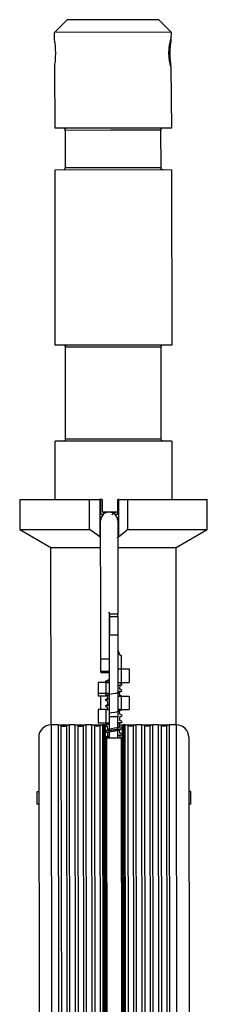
# Model space of a CAD drawing. Header units: millimetres. Extents: x -265 to -110, y 28 to 616.
# Tile 8 of 8: x -203 to -158, y 380 to 616. Entities that reach past the tile are written whole.
import ezdxf

# ---------------------------------------------------------------- set-up
doc = ezdxf.new("R2010")
doc.units = ezdxf.units.MM

# ---------------------------------------------------------------- blocks, each defined once
blk = doc.blocks.new('Aufhaengezapfen_053A-14-00-00-01__1', base_point=(-194.32, 498.37))
at = {"color": 7, "linetype": 'Continuous'}
for p, q in [((-194.32, 613.35), (-191.32, 616.36)), ((-169.32, 616.38), (-191.32, 616.36)), ((-166.32, 613.39), (-169.32, 616.38)), ((-166.32, 613.39), (-194.32, 613.35)), ((-194.31, 611.73), (-194.32, 613.35)), ((-194.3, 611.54), (-194.31, 611.73)), ((-194.26, 611.25), (-194.3, 611.54)), ((-194.19, 610.7), (-194.26, 611.25)), ((-166.57, 611.29), (-166.64, 611.03)), ((-166.48, 611.57), (-166.57, 611.29)), ((-166.41, 611.76), (-166.48, 611.57)), ((-166.44, 610.69), (-166.37, 611.26)), ((-166.32, 613.39), (-166.41, 611.76)), ((-166.37, 611.26), (-166.33, 611.57)), ((-194.13, 610.18), (-194.19, 610.7)), ((-194.06, 609.31), (-194.13, 610.18)), ((-194.03, 608.36), (-194.06, 609.31)), ((-166.91, 609.37), (-166.96, 608.39)), ((-166.8, 610.28), (-166.91, 609.37)), ((-166.71, 610.73), (-166.8, 610.28)), ((-166.64, 611.03), (-166.71, 610.73)), ((-166.57, 609.22), (-166.56, 609.37)), ((-166.57, 607.55), (-166.57, 609.22)), ((-166.56, 609.37), (-166.52, 609.99)), ((-166.52, 609.99), (-166.49, 610.28)), ((-166.49, 610.28), (-166.44, 610.69)), ((-194.13, 606.46), (-194.06, 607.37)), ((-194.06, 607.37), (-194.03, 608.36)), ((-166.96, 608.39), (-166.92, 607.43)), ((-166.92, 607.43), (-166.8, 606.56)), ((-166.8, 606.56), (-166.71, 606.05)), ((-166.56, 607.4), (-166.57, 607.55)), ((-166.51, 606.77), (-166.56, 607.4)), ((-166.49, 606.49), (-166.51, 606.77)), ((-166.44, 606.07), (-166.49, 606.49)), ((-194.3, 604.98), (-194.29, 605.17)), ((-194.3, 604.98), (-194.29, 590.35)), ((-194.29, 605.17), (-194.22, 605.71)), ((-194.22, 605.71), (-194.18, 606.01)), ((-194.18, 606.01), (-194.13, 606.46)), ((-166.71, 606.05), (-166.64, 605.74)), ((-166.64, 605.74), (-166.57, 605.49)), ((-166.57, 605.49), (-166.48, 605.2)), ((-166.48, 605.2), (-166.41, 605.01)), ((-166.4, 605.74), (-166.44, 606.07)), ((-166.41, 605.01), (-166.29, 590.39)), ((-166.33, 605.2), (-166.4, 605.74)), ((-166.29, 590.39), (-194.29, 590.35)), ((-191.83, 590.21), (-191.6, 590.36)), ((-191.79, 589.86), (-191.83, 590.21)), ((-168.71, 590.17), (-168.98, 590.38)), ((-168.81, 589.88), (-168.71, 590.17)), ((-191.79, 589.86), (-191.78, 580.86)), ((-168.79, 580.88), (-168.81, 589.88)), ((-191.82, 580.5), (-191.78, 580.86)), ((-168.74, 580.53), (-168.79, 580.88)), ((-168.3, 580.38), (-168.74, 580.53)), ((-166.28, 580.39), (-194.28, 580.35)), ((-194.28, 580.35), (-194.23, 538.35)), ((-192.26, 580.36), (-191.82, 580.5)), ((-166.28, 580.39), (-166.23, 538.39)), ((-166.23, 538.39), (-194.23, 538.35)), ((-191.77, 538.21), (-191.54, 538.36)), ((-191.73, 537.86), (-191.77, 538.21)), ((-168.65, 538.17), (-168.92, 538.38)), ((-168.75, 537.88), (-168.65, 538.17)), ((-191.71, 515.86), (-191.73, 537.86)), ((-168.72, 515.88), (-168.75, 537.88)), ((-166.21, 515.39), (-194.21, 515.35)), ((-194.19, 501.35), (-194.21, 515.35)), ((-192.19, 515.36), (-191.75, 515.5)), ((-191.75, 515.5), (-191.71, 515.86)), ((-168.66, 515.53), (-168.72, 515.88)), ((-168.22, 515.38), (-168.66, 515.53)), ((-166.21, 515.39), (-166.19, 501.39)), ((-182.91, 501.37), (-182.91, 498.37)), ((-179.14, 498.37), (-182.91, 498.37))]:
    blk.add_line(p, q, dxfattribs=at)
at = {"color": 1, "linetype": 'Continuous'}
for p, q in [((-180.89, 589.87), (-191.79, 589.86)), ((-168.81, 589.88), (-180.89, 589.87)), ((-168.79, 580.88), (-191.78, 580.86)), ((-168.75, 537.88), (-191.73, 537.86)), ((-168.72, 515.88), (-191.71, 515.86))]:
    blk.add_line(p, q, dxfattribs=at)
blk = doc.blocks.new('SET-Zapfen_für_PO_1__2', base_point=(-194.32, 498.37))
blk.add_blockref('Aufhaengezapfen_053A-14-00-00-01__1', (-194.32, 498.37))
blk = doc.blocks.new('Scheibe__20', base_point=(-198.61, 428.35))
at = {"color": 7, "linetype": 'Continuous'}
for p, q in [((-198.11, 431.35), (-198.61, 431.35)), ((-198.61, 431.35), (-198.61, 428.35)), ((-161.61, 431.39), (-162.11, 431.39)), ((-161.61, 428.39), (-161.61, 431.39)), ((-198.11, 428.35), (-198.61, 428.35)), ((-161.61, 428.39), (-162.11, 428.39))]:
    blk.add_line(p, q, dxfattribs=at)
blk = doc.blocks.new('Aufnahmestueck__21', base_point=(-202.69, 447.35))
at = {"color": 7, "linetype": 'Continuous'}
for p, q in [((-202.69, 501.35), (-185.93, 501.36)), ((-202.69, 501.35), (-202.68, 494.18)), ((-185.93, 501.36), (-183.49, 501.37)), ((-185.92, 494.19), (-185.93, 501.36)), ((-183.23, 501.37), (-183.49, 501.37)), ((-182.91, 501.37), (-183.23, 501.37)), ((-183.23, 497.77), (-183.23, 501.37)), ((-178.9, 501.37), (-179.14, 501.37)), ((-179.13, 497.77), (-179.14, 501.37)), ((-178.9, 501.37), (-176.76, 501.37)), ((-176.76, 501.37), (-157.69, 501.4)), ((-176.75, 494.2), (-176.76, 501.37)), ((-157.68, 494.23), (-157.69, 501.4)), ((-182.49, 497.94), (-182.49, 498.37)), ((-181.98, 498.23), (-181.98, 498.37)), ((-183.07, 497.77), (-183.23, 497.77)), ((-182.68, 497.77), (-183.07, 497.77)), ((-179.28, 497.77), (-179.79, 497.77)), ((-179.13, 497.77), (-179.28, 497.77)), ((-202.68, 494.18), (-185.92, 494.19)), ((-202.68, 494.18), (-195.18, 489.85)), ((-184.7, 493.3), (-185.92, 494.19)), ((-183.48, 492.43), (-184.7, 493.3)), ((-177.82, 493.31), (-178.89, 492.43)), ((-176.75, 494.2), (-177.82, 493.31)), ((-176.75, 494.2), (-157.68, 494.23)), ((-165.18, 489.89), (-157.68, 494.23)), ((-183.28, 492.3), (-183.48, 492.43)), ((-178.89, 492.43), (-179.28, 492.18)), ((-195.18, 489.85), (-184.11, 489.87)), ((-195.13, 447.35), (-195.18, 489.85)), ((-184.11, 489.87), (-183.28, 489.87)), ((-179.18, 489.87), (-177.88, 489.87)), ((-177.88, 489.87), (-165.18, 489.89)), ((-165.13, 447.39), (-165.18, 489.89)), ((-193.32, 447.36), (-190.82, 447.36)), ((-189.44, 447.36), (-186.82, 447.36)), ((-185.44, 447.36), (-182.2, 447.37)), ((-178.63, 447.37), (-176.45, 447.37)), ((-176.45, 447.37), (-174.82, 447.38)), ((-173.44, 447.38), (-171.92, 447.38)), ((-171.92, 447.38), (-170.82, 447.38)), ((-169.44, 447.38), (-168.29, 447.38)), ((-168.29, 447.38), (-166.82, 447.39))]:
    blk.add_line(p, q, dxfattribs=at)
at = {"color": 1, "linetype": 'Continuous'}
for p, q in [((-183.49, 501.37), (-183.48, 492.43)), ((-178.89, 492.43), (-178.9, 501.37))]:
    blk.add_line(p, q, dxfattribs=at)
blk = doc.blocks.new('Tragblech__22', base_point=(-183.84, 444.17))
at = {"color": 7, "linetype": 'Continuous'}
for p, q in [((-183.26, 474.41), (-183.28, 496.32)), ((-179.18, 496.32), (-179.16, 474.41)), ((-183.25, 463.15), (-183.26, 474.41)), ((-181.26, 474.41), (-181.25, 463.15)), ((-181.16, 473.87), (-181.26, 474.41)), ((-179.16, 474.41), (-179.16, 473.87)), ((-181.16, 473.87), (-181.16, 473.37)), ((-181.16, 473.37), (-181.15, 468.98)), ((-181.16, 473.37), (-179.16, 473.37)), ((-179.16, 473.37), (-179.16, 473.87)), ((-179.16, 473.37), (-179.15, 468.98)), ((-181.13, 449.29), (-181.15, 468.98)), ((-179.15, 468.98), (-179.13, 449.29)), ((-179.15, 465.33), (-178.71, 464.27)), ((-179.15, 465.33), (-178.71, 464.27)), ((-179.15, 465.33), (-178.71, 464.27)), ((-179.15, 465.33), (-178.71, 464.27)), ((-183.24, 460.17), (-183.25, 463.15)), ((-181.25, 463.15), (-181.24, 460.17)), ((-178.71, 464.27), (-178.37, 464.02)), ((-178.71, 464.27), (-178.37, 464.02)), ((-178.71, 464.27), (-178.37, 464.02)), ((-178.71, 464.27), (-178.37, 464.02)), ((-181.24, 460.17), (-183.24, 460.17)), ((-181.24, 459.88), (-181.24, 460.17)), ((-176.44, 460.77), (-176.44, 457.52)), ((-176.44, 460.77), (-176.44, 457.52)), ((-176.44, 460.77), (-176.44, 457.52)), ((-176.44, 460.77), (-176.44, 457.52)), ((-183.24, 460.17), (-183.24, 459.88)), ((-181.92, 457.52), (-183.84, 457.52)), ((-183.84, 457.52), (-183.84, 454.87)), ((-181.92, 457.52), (-181.14, 457.52)), ((-179.14, 457.52), (-178.36, 457.52)), ((-178.36, 457.52), (-176.44, 457.52)), ((-181.92, 454.87), (-183.84, 454.87)), ((-183.84, 454.87), (-183.84, 454.27)), ((-181.92, 454.27), (-183.84, 454.27)), ((-183.23, 451.02), (-183.24, 454.27)), ((-181.14, 454.87), (-181.92, 454.87)), ((-181.63, 454.27), (-181.92, 454.27)), ((-179.14, 454.27), (-178.36, 454.27)), ((-178.36, 454.27), (-176.44, 454.27)), ((-176.44, 454.27), (-176.43, 451.02)), ((-176.44, 454.27), (-176.43, 451.02)), ((-176.44, 454.27), (-176.43, 451.02)), ((-176.44, 454.27), (-176.43, 451.02)), ((-181.91, 451.02), (-183.83, 451.02)), ((-183.83, 451.02), (-183.83, 447.77)), ((-181.91, 451.02), (-181.13, 451.02)), ((-178.35, 451.02), (-179.13, 451.02)), ((-178.35, 451.02), (-176.43, 451.02)), ((-181.13, 444.17), (-181.13, 449.29)), ((-179.13, 444.17), (-179.13, 449.29)), ((-181.91, 447.77), (-183.83, 447.77)), ((-181.13, 447.77), (-181.91, 447.77)), ((-179.13, 444.17), (-181.13, 444.17))]:
    blk.add_line(p, q, dxfattribs=at)
at = {"color": 1, "linetype": 'Continuous'}
for p, q in [((-179.16, 473.87), (-181.16, 473.87)), ((-181.15, 468.98), (-179.15, 468.98)), ((-181.25, 463.15), (-183.25, 463.15)), ((-178.37, 464.02), (-178.37, 460.77)), ((-179.14, 460.77), (-178.37, 460.77)), ((-178.37, 460.77), (-178.36, 457.52)), ((-178.37, 460.77), (-176.44, 460.77)), ((-181.24, 459.88), (-183.24, 459.88)), ((-181.92, 454.87), (-181.92, 457.52)), ((-181.92, 454.27), (-181.92, 454.63)), ((-178.36, 454.27), (-178.35, 451.02)), ((-181.91, 447.77), (-181.91, 451.02)), ((-179.13, 449.29), (-181.13, 449.29))]:
    blk.add_line(p, q, dxfattribs=at)
at = {"color": 7, "linetype": 'Continuous'}
blk.add_open_spline([(-179.18, 496.32), (-179.2, 496.5), (-179.23, 496.86), (-179.44, 497.36), (-179.77, 497.79), (-180.2, 498.11), (-180.7, 498.32), (-181.24, 498.39), (-181.77, 498.32), (-182.27, 498.11), (-182.7, 497.78), (-183.03, 497.35), (-183.24, 496.85), (-183.27, 496.5), (-183.28, 496.32)], degree=3, knots=[0, 0, 0, 0, 0.534734, 1.069523, 1.604409, 2.139406, 2.674501, 3.209651, 3.744801, 4.279895, 4.814892, 5.349778, 5.884568, 6.419301, 6.419301, 6.419301, 6.419301], dxfattribs=at)
blk = doc.blocks.new('Tragblech-2__23', base_point=(-180.61, 497.74))
at = {"color": 7, "linetype": 'Continuous'}
blk.add_open_spline([(-179.14, 498.37), (-179.27, 498.36), (-179.55, 498.35), (-179.94, 498.22), (-180.31, 498.02), (-180.51, 497.84), (-180.61, 497.74)], degree=3, knots=[0, 0, 0, 0, 0.410766, 0.821506, 1.232199, 1.642831, 1.642831, 1.642831, 1.642831], dxfattribs=at)
blk = doc.blocks.new('Tragblech-geschweisst__24', base_point=(-202.69, 444.17))
for name, p in [('Aufnahmestueck__21', (-202.69, 447.35)), ('Tragblech__22', (-183.84, 444.17)), ('Tragblech-2__23', (-180.61, 497.74))]:
    blk.add_blockref(name, p)
blk = doc.blocks.new('SHR-Blechschraube_4_2x32_1_1_1_1_1_1_1__25', base_point=(-182.2, 444.17))
at = {"color": 7, "linetype": 'Continuous'}
for p, q in [((-182.11, 457.81), (-181.57, 458.08)), ((-182.11, 457.81), (-181.84, 457.59)), ((-181.69, 457.52), (-181.64, 457.94)), ((-181.64, 457.94), (-181.14, 458.44)), ((-181.64, 457.94), (-181.24, 457.94)), ((-181.43, 458.08), (-181.57, 458.08)), ((-181.84, 457.59), (-181.69, 457.52)), ((-179.19, 456.57), (-179.06, 456.6)), ((-178.64, 457.44), (-178.45, 457.34)), ((-178.64, 455.91), (-178.57, 456.88)), ((-178.44, 455.84), (-178.64, 455.91)), ((-178.57, 456.88), (-178.12, 457)), ((-178.45, 457.34), (-178.18, 457.22)), ((-178.23, 455.74), (-178.44, 455.84)), ((-178.41, 455.41), (-178.19, 455.47)), ((-178.12, 457), (-178.29, 456.94)), ((-178.09, 455.68), (-178.23, 455.74)), ((-178.09, 455.68), (-178.23, 455.74)), ((-182.18, 454.76), (-181.84, 454.6)), ((-182.16, 453.35), (-181.86, 453.59)), ((-181.84, 453.1), (-182.16, 453.35)), ((-181.86, 453.59), (-181.55, 453.74)), ((-181.84, 454.6), (-181.59, 454.47)), ((-181.56, 452.96), (-181.84, 453.1)), ((-181.55, 453.74), (-181.54, 454.62)), ((-181.54, 454.62), (-181.4, 454.67)), ((-181.4, 454.67), (-181.1, 454.74)), ((-181.1, 454.74), (-180.74, 454.81)), ((-180.74, 454.81), (-179.78, 454.97)), ((-179.78, 454.97), (-179.54, 455.01)), ((-179.54, 455.01), (-179.38, 455.04)), ((-179.38, 455.04), (-179.19, 455.07)), ((-179.04, 455.11), (-178.72, 455.2)), ((-178.72, 455.2), (-178.41, 455.41)), ((-178.64, 454.41), (-178.72, 455.2)), ((-178.44, 454.34), (-178.64, 454.41)), ((-178.19, 454.23), (-178.44, 454.34)), ((-181.81, 452.11), (-182.08, 451.88)), ((-181.84, 451.6), (-182.08, 451.88)), ((-181.55, 451.45), (-181.84, 451.6)), ((-181.55, 452.24), (-181.81, 452.11)), ((-181.63, 451.02), (-181.55, 451.45)), ((-181.55, 452.24), (-181.56, 452.96)), ((-181.11, 452.36), (-181.25, 452.33)), ((-178.72, 450.7), (-178.54, 450.89)), ((-178.1, 451.01), (-178.27, 450.95)), ((-178.27, 450.95), (-178.1, 451.01)), ((-181.04, 450.25), (-180.66, 450.32)), ((-180.66, 450.32), (-179.85, 450.45)), ((-179.85, 450.45), (-179.54, 450.51)), ((-179.54, 450.51), (-179.39, 450.53)), ((-179.39, 450.53), (-179.19, 450.57)), ((-179.05, 450.6), (-178.91, 450.64)), ((-178.91, 450.64), (-178.72, 450.7)), ((-178.63, 449.91), (-178.72, 450.7)), ((-178.63, 449.91), (-178.44, 449.84)), ((-178.63, 449.29), (-178.43, 449.35)), ((-178.63, 448.41), (-178.63, 449.29)), ((-178.44, 448.34), (-178.63, 448.41)), ((-178.44, 449.84), (-178.09, 449.68)), ((-178.43, 449.35), (-178.27, 449.43)), ((-178.27, 449.43), (-178.1, 449.51)), ((-182.2, 447.29), (-182.14, 447.45)), ((-182.2, 447.29), (-181.83, 447.1)), ((-181.77, 447.63), (-182.14, 447.45)), ((-181.83, 447.1), (-181.63, 447.03)), ((-181.54, 446.24), (-181.8, 446.11)), ((-181.54, 447.74), (-181.77, 447.63)), ((-181.54, 446.24), (-181.63, 447.03)), ((-181.41, 446.29), (-181.54, 446.24)), ((-181.06, 446.37), (-181.41, 446.29)), ((-181.12, 447.86), (-181.26, 447.83)), ((-181.26, 447.21), (-181.12, 447.24)), ((-180.69, 446.44), (-181.06, 446.37)), ((-179.92, 446.57), (-180.69, 446.44)), ((-179.42, 446.65), (-179.92, 446.57)), ((-179.53, 446.01), (-179.18, 446.07)), ((-179.07, 446.72), (-179.42, 446.65)), ((-179.18, 446.07), (-178.9, 446.14)), ((-178.9, 446.76), (-179.07, 446.72)), ((-178.72, 446.83), (-178.9, 446.76)), ((-178.9, 446.14), (-178.71, 446.2)), ((-178.72, 446.83), (-178.72, 447.7)), ((-178.43, 446.84), (-178.72, 446.83)), ((-178.71, 446.2), (-178.38, 446.42)), ((-178.63, 445.41), (-178.71, 446.2)), ((-178.07, 448.17), (-178.44, 448.34)), ((-178.09, 446.69), (-178.43, 446.84)), ((-178.38, 446.42), (-178.16, 446.48)), ((-178.1, 448), (-178.26, 447.95)), ((-178.26, 447.95), (-178.1, 448)), ((-182.14, 444.36), (-181.87, 444.57)), ((-181.82, 445.95), (-182.06, 445.89)), ((-182.06, 445.89), (-181.83, 445.6)), ((-181.87, 444.57), (-181.54, 444.74)), ((-181.83, 445.6), (-181.53, 445.45)), ((-181.58, 445.59), (-181.41, 445.66)), ((-181.54, 444.74), (-181.58, 445.59)), ((-181.41, 445.66), (-181.12, 445.73)), ((-181.12, 445.73), (-180.75, 445.81)), ((-180.75, 445.81), (-179.82, 445.96)), ((-179.82, 445.96), (-179.53, 446.01)), ((-178.71, 444.7), (-178.52, 444.89)), ((-178.43, 445.34), (-178.63, 445.41)), ((-178.63, 444.17), (-178.52, 444.89)), ((-178.2, 445.24), (-178.43, 445.34)), ((-178.1, 445), (-178.25, 444.95)), ((-178.25, 444.95), (-178.1, 445)), ((-178.07, 445.17), (-178.2, 445.24))]:
    blk.add_line(p, q, dxfattribs=at)
at = {"color": 1, "linetype": 'Continuous'}
for p, q in [((-178.95, 456.82), (-179.14, 456.8)), ((-179.14, 456.8), (-178.95, 456.82)), ((-178.57, 456.88), (-178.95, 456.82)), ((-178.95, 456.82), (-178.57, 456.88)), ((-178.57, 456.88), (-178.12, 457)), ((-178.29, 456.94), (-178.57, 456.88)), ((-178.19, 455.47), (-178.41, 455.41)), ((-178.41, 455.41), (-178.19, 455.47)), ((-181.99, 453.41), (-182.16, 453.35)), ((-182.16, 453.35), (-181.99, 453.41)), ((-181.7, 453.47), (-181.99, 453.41)), ((-181.99, 453.41), (-181.7, 453.47)), ((-181.33, 453.53), (-181.7, 453.47)), ((-181.7, 453.47), (-181.33, 453.53)), ((-181.14, 453.55), (-181.33, 453.53)), ((-181.33, 453.53), (-181.14, 453.55)), ((-178.75, 455.35), (-179.14, 455.3)), ((-179.14, 455.3), (-178.75, 455.35)), ((-178.41, 455.41), (-178.75, 455.35)), ((-178.75, 455.35), (-178.41, 455.41)), ((-181.85, 451.94), (-182.08, 451.88)), ((-182.08, 451.88), (-181.85, 451.94)), ((-181.51, 452), (-181.85, 451.94)), ((-181.85, 451.94), (-181.51, 452)), ((-181.1, 452.06), (-181.51, 452)), ((-181.51, 452), (-181.1, 452.06)), ((-178.92, 450.83), (-179.17, 450.79)), ((-179.17, 450.79), (-178.92, 450.83)), ((-178.54, 450.89), (-178.92, 450.83)), ((-178.92, 450.83), (-178.54, 450.89)), ((-178.27, 450.95), (-178.54, 450.89)), ((-178.54, 450.89), (-178.27, 450.95)), ((-181.97, 447.41), (-182.2, 447.29)), ((-182.14, 447.45), (-181.97, 447.41)), ((-181.67, 447.47), (-181.97, 447.41)), ((-181.97, 447.41), (-181.67, 447.47)), ((-181.29, 447.53), (-181.67, 447.47)), ((-181.67, 447.47), (-181.29, 447.53)), ((-181.06, 446.06), (-181.49, 446)), ((-181.49, 446), (-181.06, 446.06)), ((-181.13, 447.55), (-181.29, 447.53)), ((-181.29, 447.53), (-181.13, 447.55)), ((-180.59, 446.12), (-181.06, 446.06)), ((-181.06, 446.06), (-180.59, 446.12)), ((-180.08, 446.18), (-180.59, 446.12)), ((-180.59, 446.12), (-180.08, 446.18)), ((-179.57, 446.24), (-180.08, 446.18)), ((-180.08, 446.18), (-179.57, 446.24)), ((-179.11, 446.3), (-179.57, 446.24)), ((-179.57, 446.24), (-179.11, 446.3)), ((-178.9, 447.83), (-179.18, 447.79)), ((-179.18, 447.79), (-178.9, 447.83)), ((-178.38, 446.42), (-179.11, 446.3)), ((-179.11, 446.3), (-178.38, 446.42)), ((-178.53, 447.89), (-178.9, 447.83)), ((-178.9, 447.83), (-178.53, 447.89)), ((-178.26, 447.95), (-178.53, 447.89)), ((-178.53, 447.89), (-178.26, 447.95)), ((-178.16, 446.48), (-178.38, 446.42)), ((-178.38, 446.42), (-178.16, 446.48)), ((-178.26, 447.95), (-178.1, 448)), ((-181.95, 444.42), (-182.14, 444.36)), ((-182.14, 444.36), (-181.95, 444.42)), ((-181.82, 445.95), (-182.06, 445.89)), ((-182.06, 445.89), (-181.82, 445.95)), ((-181.66, 444.48), (-181.95, 444.42)), ((-181.95, 444.42), (-181.66, 444.48)), ((-181.49, 446), (-181.82, 445.95)), ((-181.82, 445.95), (-181.49, 446)), ((-181.27, 444.53), (-181.66, 444.48)), ((-181.66, 444.48), (-181.27, 444.53)), ((-181.27, 444.53), (-181.13, 444.64)), ((-181.13, 444.64), (-181.27, 444.53)), ((-178.88, 444.83), (-179.2, 444.79)), ((-179.2, 444.79), (-178.88, 444.83)), ((-178.52, 444.89), (-178.88, 444.83)), ((-178.88, 444.83), (-178.52, 444.89)), ((-178.25, 444.95), (-178.52, 444.89)), ((-178.52, 444.89), (-178.25, 444.95)), ((-178.25, 444.95), (-178.1, 445))]:
    blk.add_line(p, q, dxfattribs=at)
blk = doc.blocks.new('Haltebuegel__26', base_point=(-198.13, 223.98))
at = {"color": 7, "linetype": 'Continuous'}
for p, q in [((-193.44, 447.36), (-195.13, 447.35)), ((-192.78, 447.21), (-193.44, 447.36)), ((-191.48, 447.21), (-190.82, 447.36)), ((-189.44, 447.36), (-190.82, 447.36)), ((-188.78, 447.21), (-189.44, 447.36)), ((-187.48, 447.21), (-186.82, 447.36)), ((-185.44, 447.36), (-186.82, 447.36)), ((-184.78, 447.22), (-185.44, 447.36)), ((-183.48, 447.22), (-182.82, 447.37)), ((-182.48, 447.37), (-182.82, 447.37)), ((-182.18, 447.07), (-182.07, 351.37)), ((-178.08, 447.07), (-177.97, 351.37)), ((-177.44, 447.37), (-177.78, 447.37)), ((-176.78, 447.22), (-177.44, 447.37)), ((-175.48, 447.23), (-174.82, 447.38)), ((-173.44, 447.38), (-174.82, 447.38)), ((-172.78, 447.23), (-173.44, 447.38)), ((-171.48, 447.23), (-170.82, 447.38)), ((-169.44, 447.38), (-170.82, 447.38)), ((-168.78, 447.23), (-169.44, 447.38)), ((-167.48, 447.23), (-166.82, 447.39)), ((-165.13, 447.39), (-166.82, 447.39)), ((-198.13, 444.35), (-198.02, 351.35)), ((-178.38, 444.17), (-181.88, 444.17)), ((-162.13, 444.39), (-162.02, 351.39)), ((-198.02, 351.35), (-197.91, 252.3)), ((-182.07, 351.37), (-181.97, 259.67)), ((-177.97, 351.37), (-177.87, 259.66)), ((-162.02, 351.39), (-161.88, 224.02)), ((-197.89, 237.51), (-197.88, 223.98)), ((-181.93, 230.21), (-181.93, 229.29)), ((-177.83, 230.22), (-177.83, 229.29))]:
    blk.add_line(p, q, dxfattribs=at)
at = {"color": 1, "linetype": 'Continuous'}
for p, q in [((-195.13, 447.35), (-195.02, 351.35)), ((-193.44, 447.36), (-193.33, 351.36)), ((-192.78, 447.21), (-192.67, 351.36)), ((-191.48, 447.21), (-191.37, 351.36)), ((-190.82, 447.36), (-190.71, 351.36)), ((-189.44, 447.36), (-189.33, 351.36)), ((-188.78, 447.21), (-188.67, 351.36)), ((-187.48, 447.21), (-187.37, 351.36)), ((-186.82, 447.36), (-186.71, 351.36)), ((-185.44, 447.36), (-185.33, 351.36)), ((-184.78, 447.22), (-184.67, 351.37)), ((-183.48, 447.22), (-183.37, 351.37)), ((-182.82, 447.37), (-182.71, 351.37)), ((-182.48, 447.37), (-182.37, 351.37)), ((-177.78, 447.37), (-177.67, 351.37)), ((-177.44, 447.37), (-177.33, 351.37)), ((-176.78, 447.22), (-176.67, 351.37)), ((-175.48, 447.23), (-175.37, 351.38)), ((-174.82, 447.38), (-174.71, 351.38)), ((-173.44, 447.38), (-173.33, 351.38)), ((-172.78, 447.23), (-172.67, 351.38)), ((-171.48, 447.23), (-171.37, 351.38)), ((-170.82, 447.38), (-170.71, 351.38)), ((-169.44, 447.38), (-169.33, 351.38)), ((-168.78, 447.23), (-168.67, 351.38)), ((-167.48, 447.23), (-167.37, 351.38)), ((-166.82, 447.39), (-166.71, 351.39)), ((-165.13, 447.39), (-165.02, 351.39)), ((-181.88, 444.17), (-181.77, 351.37)), ((-178.38, 444.17), (-178.27, 351.37)), ((-195.02, 351.35), (-198.02, 351.35)), ((-193.33, 351.36), (-195.02, 351.35)), ((-195.02, 351.35), (-194.91, 252.38)), ((-193.33, 351.36), (-193.22, 252.43)), ((-192.67, 351.36), (-193.33, 351.36)), ((-192.67, 351.36), (-192.56, 252.54)), ((-191.37, 351.36), (-192.67, 351.36)), ((-191.37, 351.36), (-191.26, 254.53)), ((-190.71, 351.36), (-191.37, 351.36)), ((-190.71, 351.36), (-190.61, 255.29)), ((-189.33, 351.36), (-190.71, 351.36)), ((-189.33, 351.36), (-189.22, 256.37)), ((-188.67, 351.36), (-189.33, 351.36)), ((-188.67, 351.36), (-188.57, 256.87)), ((-187.37, 351.36), (-188.67, 351.36)), ((-187.37, 351.36), (-187.26, 257.89)), ((-186.71, 351.36), (-187.37, 351.36)), ((-186.71, 351.36), (-186.61, 258.21)), ((-185.33, 351.36), (-186.71, 351.36)), ((-184.67, 351.37), (-185.33, 351.36)), ((-185.33, 351.36), (-185.22, 258.69)), ((-184.67, 351.37), (-184.57, 258.91)), ((-183.37, 351.37), (-184.67, 351.37)), ((-183.37, 351.37), (-183.26, 259.36)), ((-182.71, 351.37), (-183.37, 351.37)), ((-182.71, 351.37), (-182.61, 259.58)), ((-182.37, 351.37), (-182.71, 351.37)), ((-182.37, 351.37), (-182.27, 259.67)), ((-182.07, 351.37), (-182.37, 351.37)), ((-182.07, 351.37), (-181.77, 351.37)), ((-181.77, 351.37), (-181.67, 259.67)), ((-178.27, 351.37), (-181.77, 351.37)), ((-178.17, 259.66), (-178.27, 351.37)), ((-177.97, 351.37), (-178.27, 351.37)), ((-177.67, 351.37), (-177.97, 351.37)), ((-177.67, 351.37), (-177.57, 259.66)), ((-177.33, 351.37), (-177.67, 351.37)), ((-177.33, 351.37), (-177.23, 259.6)), ((-176.67, 351.37), (-177.33, 351.37)), ((-175.37, 351.38), (-176.67, 351.37)), ((-176.67, 351.37), (-176.57, 259.37)), ((-175.37, 351.38), (-175.26, 258.92)), ((-174.71, 351.38), (-175.37, 351.38)), ((-174.71, 351.38), (-174.61, 258.7)), ((-173.33, 351.38), (-174.71, 351.38)), ((-173.33, 351.38), (-173.22, 258.22)), ((-172.67, 351.38), (-173.33, 351.38)), ((-172.67, 351.38), (-172.57, 257.92)), ((-171.37, 351.38), (-172.67, 351.38)), ((-171.37, 351.38), (-171.26, 256.9)), ((-170.71, 351.38), (-171.37, 351.38)), ((-170.71, 351.38), (-170.61, 256.38)), ((-169.33, 351.38), (-170.71, 351.38)), ((-169.33, 351.38), (-169.22, 255.3)), ((-168.67, 351.38), (-169.33, 351.38)), ((-168.67, 351.38), (-168.57, 254.58)), ((-167.37, 351.38), (-168.67, 351.38)), ((-166.71, 351.39), (-167.37, 351.38)), ((-167.37, 351.38), (-167.26, 252.56)), ((-166.71, 351.39), (-166.6, 251.56)), ((-165.02, 351.39), (-166.71, 351.39)), ((-165.02, 351.39), (-164.88, 225.34)), ((-162.02, 351.39), (-165.02, 351.39)), ((-166.59, 238.4), (-166.57, 226.19)), ((-194.89, 237.41), (-194.88, 225.31)), ((-193.2, 237.36), (-193.19, 226.16)), ((-192.55, 236.86), (-192.53, 226.48)), ((-167.24, 236.92), (-167.23, 226.51)), ((-191.24, 235.34), (-191.23, 227.13)), ((-190.58, 234.63), (-190.57, 227.35)), ((-169.2, 234.65), (-169.19, 227.37)), ((-168.54, 235.36), (-168.54, 227.15)), ((-189.2, 233.12), (-189.19, 227.79)), ((-188.54, 232.73), (-188.54, 228)), ((-187.23, 232.02), (-187.23, 228.41)), ((-186.58, 231.66), (-186.58, 228.61)), ((-173.19, 231.68), (-173.19, 228.62)), ((-172.54, 232.03), (-172.54, 228.43)), ((-171.23, 232.73), (-171.23, 228.02)), ((-170.58, 233.16), (-170.57, 227.81)), ((-185.19, 230.91), (-185.19, 228.86)), ((-184.54, 230.65), (-184.54, 228.95)), ((-183.23, 230.43), (-183.23, 229.13)), ((-182.58, 230.32), (-182.58, 229.23)), ((-182.23, 230.26), (-182.23, 229.27)), ((-181.63, 230.16), (-181.63, 229.3)), ((-178.13, 230.17), (-178.13, 229.31)), ((-177.53, 230.27), (-177.53, 229.28)), ((-177.19, 230.32), (-177.19, 229.23)), ((-176.54, 230.43), (-176.54, 229.14)), ((-175.23, 230.65), (-175.23, 228.96)), ((-174.58, 230.93), (-174.58, 228.88))]:
    blk.add_line(p, q, dxfattribs=at)
at = {"color": 7, "linetype": 'Continuous'}
for centre, radius, start, end in [((-195.13, 444.35), 3, 90.0645, 180.0645), ((-192.13, 448.56), 1.5, 244.2225, 295.9064), ((-188.13, 448.56), 1.5, 244.2225, 295.9064), ((-184.13, 448.57), 1.5, 244.2225, 295.9064), ((-182.48, 447.07), 0.3, 0.0645, 90.0645), ((-177.78, 447.07), 0.3, 90.0645, 180.0645), ((-176.13, 448.58), 1.5, 244.2225, 295.9064), ((-172.13, 448.58), 1.5, 244.2225, 295.9064), ((-168.13, 448.58), 1.5, 244.2225, 295.9064), ((-165.13, 444.39), 3, 0.0645, 90.0645), ((-181.88, 444.47), 0.3, 180.0645, 270.0645), ((-178.38, 444.47), 0.3, 270.0645, 0.0645)]:
    blk.add_arc(centre, radius, start, end, dxfattribs=at)
blk = doc.blocks.new('Haltebuegel-MAN-S120__27', base_point=(-265.2, 156.2))
for name, p in [('Tragblech-geschweisst__24', (-202.69, 444.17)), ('SHR-Blechschraube_4_2x32_1_1_1_1_1_1_1__25', (-182.2, 444.17)), ('Haltebuegel__26', (-198.13, 223.98)), ('Scheibe__20', (-198.61, 428.35))]:
    blk.add_blockref(name, p)
blk = doc.blocks.new('S120_1__50', base_point=(-265.2, 28.41))
for name, p in [('SET-Zapfen_für_PO_1__2', (-194.32, 498.37)), ('Haltebuegel-MAN-S120__27', (-265.2, 156.2))]:
    blk.add_blockref(name, p)
blk = doc.blocks.new('SA_Links1', base_point=(-234, 321))
blk.add_blockref('S120_1__50', (-265.2, 28.41))

msp = doc.modelspace()

# ---------------------------------------------------------------- block references
msp.add_blockref('SA_Links1', (-234, 321))

doc.saveas('drawing.dxf')
